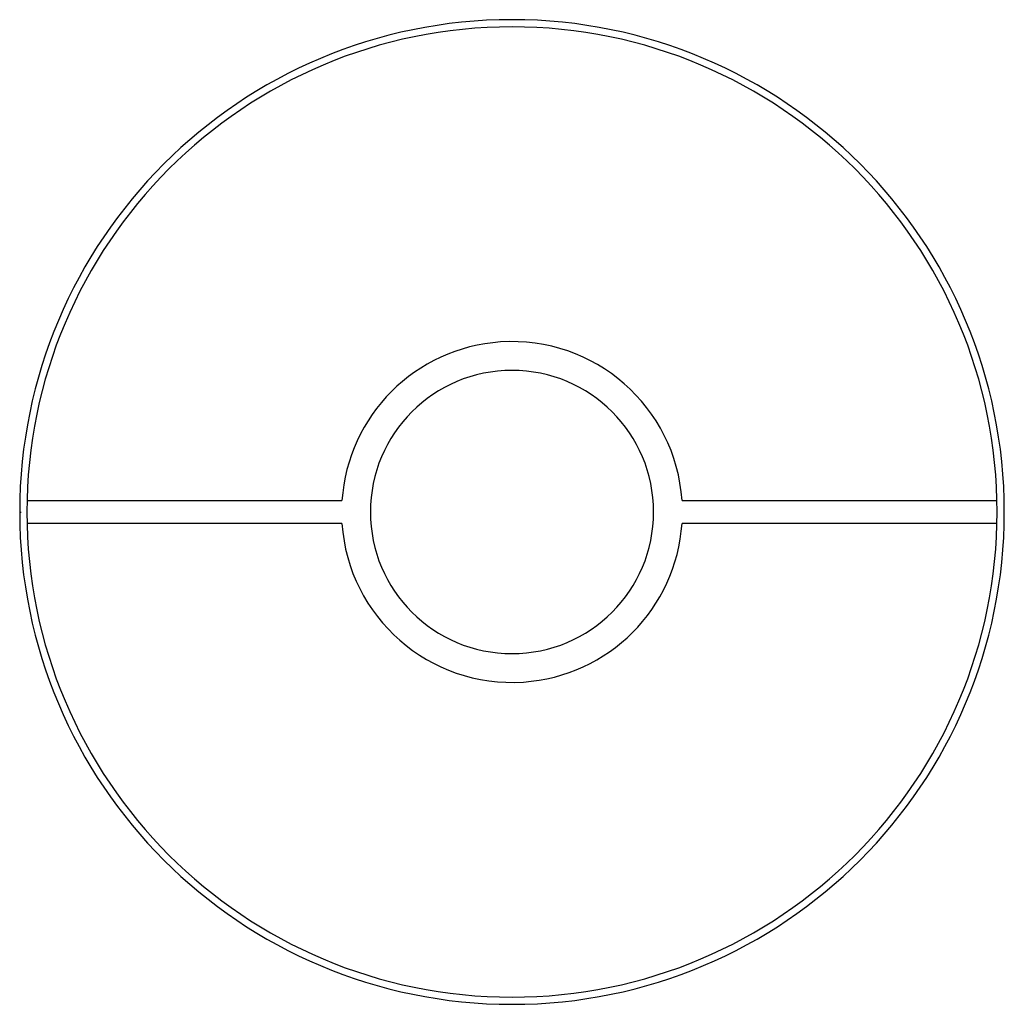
# Model space of a CAD drawing. Extents: x 270 to 920, y 96 to 747.
import ezdxf

# ---------------------------------------------------------------- set-up
doc = ezdxf.new("R2010")
doc.units = 0
doc.header["$MEASUREMENT"] = 0
doc.layers.get('0').update_dxf_attribs({"lineweight": 0})

msp = doc.modelspace()

# ---------------------------------------------------------------- linework, layer by layer
at = {"color": 18, "lineweight": 25, "true_color": 0x000000}
for p, q in [((275, 429), (482.75, 429)), ((270, 421.5), (271, 421.5)), ((482.75, 414), (274.89, 414))]:
    msp.add_line(p, q, dxfattribs=at)
for points, knots in [([(920, 421.5), (920, 600.99), (774.49, 746.5), (595, 746.5), (415.51, 746.5), (270, 600.99), (270, 421.5)], [0, 0, 0, 0, 1, 1, 1, 2, 2, 2, 2]), ([(915.25, 421.5), (915.25, 598.37), (771.87, 741.75), (595, 741.75), (418.13, 741.75), (274.75, 598.37), (274.75, 421.5)], [0, 0, 0, 0, 1, 1, 1, 2, 2, 2, 2]), ([(707.25, 429), (703.11, 490.99), (649.49, 537.89), (587.5, 533.75), (531.28, 529.99), (486.51, 485.22), (482.75, 429)], [0, 0, 0, 0, 1, 1, 1, 2, 2, 2, 2]), ([(688.48, 421.5), (688.48, 473.13), (646.63, 514.98), (595, 514.98), (543.37, 514.98), (501.52, 473.13), (501.52, 421.5)], [0, 0, 0, 0, 1, 1, 1, 2, 2, 2, 2]), ([(707.25, 429), (743.1, 429), (778.95, 429), (814.8, 429), (848.2, 429), (881.6, 429), (914.99, 429)], [0, 0, 0, 0, 1, 1, 1, 2, 2, 2, 2]), ([(270, 421.5), (270, 242.01), (415.51, 96.5), (595, 96.5), (774.49, 96.5), (920, 242.01), (920, 421.5)], [0, 0, 0, 0, 1, 1, 1, 2, 2, 2, 2]), ([(274.75, 421.5), (274.75, 244.63), (418.13, 101.25), (595, 101.25), (771.87, 101.25), (915.25, 244.63), (915.25, 421.5)], [0, 0, 0, 0, 1, 1, 1, 2, 2, 2, 2]), ([(501.52, 421.5), (501.52, 369.87), (543.37, 328.02), (595, 328.02), (646.63, 328.02), (688.48, 369.87), (688.48, 421.5)], [0, 0, 0, 0, 1, 1, 1, 2, 2, 2, 2]), ([(482.75, 414), (486.89, 352.01), (540.51, 305.11), (602.5, 309.25), (658.72, 313.01), (703.49, 357.78), (707.25, 414)], [0, 0, 0, 0, 1, 1, 1, 2, 2, 2, 2]), ([(915.09, 414), (878.21, 414), (841.34, 414), (804.45, 414), (801.1, 414), (797.75, 414), (794.4, 414), (787.88, 414), (781.37, 414), (774.85, 414), (752.32, 414), (729.78, 414), (707.25, 414)], [0, 0, 0, 0, 1, 1, 1, 2, 2, 2, 3, 3, 3, 4, 4, 4, 4])]:
    msp.add_open_spline(points, degree=3, knots=knots, dxfattribs=at)

doc.saveas('drawing.dxf')
